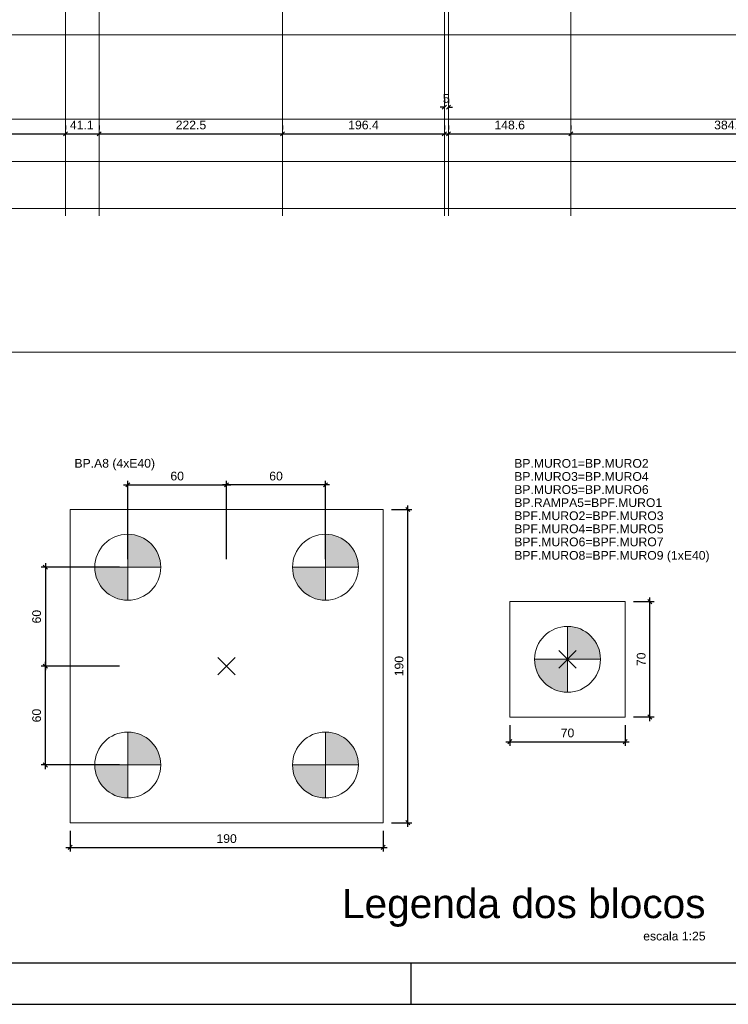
# Model space of a CAD drawing. Header units: millimetres. Extents: x 10 to 1250, y -62 to 528.
# Tile 15 of 256: x 42 to 60, y 4 to 28. Entities that reach past the tile are written whole.
import ezdxf

# ---------------------------------------------------------------- set-up
doc = ezdxf.new("R2010")
doc.units = ezdxf.units.MM
doc.header["$LTSCALE"] = 0.05
for name, color, linetype, lineweight in [('A-DETL-THIN', 151, 'Continuous', 18), ('LC-Cotas', 7, 'Continuous', 5), ('LC-Eixos', 160, 'Continuous', 5), ('LC-Estacas dos blocos', 7, 'Continuous', 5), ('LC-Seção das fundações', 7, 'Continuous', 5), ('LC-Textos', 3, 'Continuous', 20)]:
    doc.layers.add(name, color=color, linetype=linetype, lineweight=lineweight)
doc.layers.add('FOLHA_PADRÃO', color=7, linetype='Continuous')
doc.styles.add('Arial', font='arial.ttf')
doc.styles.get("Standard").update_dxf_attribs({"font": 'arial.ttf'})
doc.dimstyles.new('UM_25.000000', dxfattribs={"dimtxt": 0.18, "dimasz": 0.1, "dimexe": 0.1, "dimexo": 0.2, "dimgap": 0, "dimtad": 1, "dimtih": 1, "dimtoh": 1, "dimdec": 1, "dimlfac": 25, "dimzin": 0, "dimdsep": 46, "dimtxsty": 'Standard', "dimcen": 0.09, "dimdle": 0.1, "dimadec": 1, "dimazin": 2, "dimtfac": 1, "dimtdec": 4, "dimtofl": 0, "dimtmove": 0, "dimatfit": 3, "dimfxl": 1, "dimtolj": 1, "dimarcsym": 0})
doc.dimstyles.new('UM_50.000000', dxfattribs={"dimtxt": 0.18, "dimasz": 0.1, "dimexe": 0.1, "dimexo": 0.2, "dimgap": 0.1, "dimtad": 1, "dimdec": 1, "dimlfac": 50, "dimzin": 0, "dimdsep": 46, "dimtxsty": 'Standard', "dimblk": 'OBLIQUE', "dimcen": 0.09, "dimdle": 0.1, "dimadec": 1, "dimazin": 2, "dimtfac": 1, "dimtdec": 1, "dimtofl": 0, "dimtmove": 0, "dimatfit": 3, "dimldrblk": 'OBLIQUE', "dimfxl": 1, "dimtolj": 1, "dimarcsym": 1})

# ---------------------------------------------------------------- blocks, each defined once
blk = doc.blocks.new('A1EST. 1500')
at = {"layer": 'FOLHA_PADRÃO', "color": 1, "linetype": 'Continuous'}
for p, q in [((41.5, 0), (41.5, 1)), ((0, 0), (150.008, 0))]:
    blk.add_line(p, q, dxfattribs=at)
at = {"layer": 'FOLHA_PADRÃO', "color": 6, "linetype": 'Continuous'}
blk.add_lwpolyline([(149, 58.4), (149, 1), (1, 1), (1, 58.4), (149, 58.4)], dxfattribs=at)
blk = doc.blocks.new('_Oblique')
at = {"color": 0, "linetype": 'ByBlock', "lineweight": -2}
blk.add_line((-0.5, -0.5), (0.5, 0.5), dxfattribs=at)
blk = doc.blocks.new('*D149')
at = {"layer": 'Defpoints', "color": 0, "transparency": 16777216}
for p in [(37.704, 25.011), (43.424, 25.011), (43.424, 25.011)]:
    blk.add_point(p, dxfattribs=at)
at = {"layer": 'LC-Cotas', "color": 0, "lineweight": -2, "transparency": 16777216}
for p, q in [((37.704, 25.211), (37.704, 25.111)), ((43.424, 25.211), (43.424, 25.111)), ((37.604, 25.011), (43.524, 25.011))]:
    blk.add_line(p, q, dxfattribs=at)
at = {"layer": 'LC-Cotas', "color": 0, "lineweight": -2, "transparency": 16777216, "xscale": 0.1, "yscale": 0.1, "zscale": 0.1, "rotation": 180}
blk.add_blockref('_Oblique', (37.704, 25.011), dxfattribs=at)
at = {"layer": 'LC-Cotas', "color": 0, "lineweight": -2, "transparency": 16777216, "xscale": 0.1, "yscale": 0.1, "zscale": 0.1}
blk.add_blockref('_Oblique', (43.424, 25.011), dxfattribs=at)
at = {"layer": 'LC-Cotas', "transparency": 16777216, "insert": (40.564, 25.222), "char_height": 0.2118, "attachment_point": 5, "rotation": 0.0057, "style": 'Arial'}
blk.add_mtext('\\A1;286', dxfattribs=at)
blk = doc.blocks.new('*D150')
at = {"layer": 'Defpoints', "color": 0, "transparency": 16777216}
for p in [(43.424, 25.011), (44.245, 25.011), (44.245, 25.011)]:
    blk.add_point(p, dxfattribs=at)
at = {"layer": 'LC-Cotas', "color": 0, "lineweight": -2, "transparency": 16777216}
for p, q in [((43.424, 25.211), (43.424, 25.111)), ((44.245, 25.211), (44.245, 25.111)), ((43.324, 25.011), (44.345, 25.011))]:
    blk.add_line(p, q, dxfattribs=at)
at = {"layer": 'LC-Cotas', "color": 0, "lineweight": -2, "transparency": 16777216, "xscale": 0.1, "yscale": 0.1, "zscale": 0.1, "rotation": 180}
blk.add_blockref('_Oblique', (43.424, 25.011), dxfattribs=at)
at = {"layer": 'LC-Cotas', "color": 0, "lineweight": -2, "transparency": 16777216, "xscale": 0.1, "yscale": 0.1, "zscale": 0.1}
blk.add_blockref('_Oblique', (44.245, 25.011), dxfattribs=at)
at = {"layer": 'LC-Cotas', "transparency": 16777216, "insert": (43.82, 25.222), "char_height": 0.2118, "attachment_point": 5, "rotation": 0.0057, "style": 'Arial'}
blk.add_mtext('\\A1;41.1', dxfattribs=at)
blk = doc.blocks.new('*D151')
at = {"layer": 'Defpoints', "color": 0, "transparency": 16777216}
for p in [(44.245, 25.011), (48.696, 25.011), (48.696, 25.011)]:
    blk.add_point(p, dxfattribs=at)
at = {"layer": 'LC-Cotas', "color": 0, "lineweight": -2, "transparency": 16777216}
for p, q in [((44.245, 25.211), (44.245, 25.111)), ((48.696, 25.211), (48.696, 25.111)), ((44.145, 25.011), (48.796, 25.011))]:
    blk.add_line(p, q, dxfattribs=at)
at = {"layer": 'LC-Cotas', "color": 0, "lineweight": -2, "transparency": 16777216, "xscale": 0.1, "yscale": 0.1, "zscale": 0.1, "rotation": 180}
blk.add_blockref('_Oblique', (44.245, 25.011), dxfattribs=at)
at = {"layer": 'LC-Cotas', "color": 0, "lineweight": -2, "transparency": 16777216, "xscale": 0.1, "yscale": 0.1, "zscale": 0.1}
blk.add_blockref('_Oblique', (48.696, 25.011), dxfattribs=at)
at = {"layer": 'LC-Cotas', "transparency": 16777216, "insert": (46.471, 25.222), "char_height": 0.2118, "attachment_point": 5, "rotation": 0.0057, "style": 'Arial'}
blk.add_mtext('\\A1;222.5', dxfattribs=at)
blk = doc.blocks.new('*D152')
at = {"layer": 'Defpoints', "color": 0, "transparency": 16777216}
for p in [(48.696, 25.011), (52.624, 25.011), (52.624, 25.011)]:
    blk.add_point(p, dxfattribs=at)
at = {"layer": 'LC-Cotas', "color": 0, "lineweight": -2, "transparency": 16777216}
for p, q in [((48.696, 25.211), (48.696, 25.111)), ((52.624, 25.211), (52.624, 25.111)), ((48.596, 25.011), (52.724, 25.011))]:
    blk.add_line(p, q, dxfattribs=at)
at = {"layer": 'LC-Cotas', "color": 0, "lineweight": -2, "transparency": 16777216, "xscale": 0.1, "yscale": 0.1, "zscale": 0.1, "rotation": 180}
blk.add_blockref('_Oblique', (48.696, 25.011), dxfattribs=at)
at = {"layer": 'LC-Cotas', "color": 0, "lineweight": -2, "transparency": 16777216, "xscale": 0.1, "yscale": 0.1, "zscale": 0.1}
blk.add_blockref('_Oblique', (52.624, 25.011), dxfattribs=at)
at = {"layer": 'LC-Cotas', "transparency": 16777216, "insert": (50.66, 25.222), "char_height": 0.2118, "attachment_point": 5, "rotation": 0.0057, "style": 'Arial'}
blk.add_mtext('\\A1;196.4', dxfattribs=at)
blk = doc.blocks.new('*D153')
at = {"layer": 'Defpoints', "color": 0, "transparency": 16777216}
for p in [(52.624, 25.656), (52.724, 25.656), (52.724, 25.656)]:
    blk.add_point(p, dxfattribs=at)
at = {"layer": 'LC-Cotas', "color": 0, "lineweight": -2, "transparency": 16777216}
for p, q in [((52.624, 25.856), (52.624, 25.756)), ((52.724, 25.856), (52.724, 25.756)), ((52.624, 25.656), (52.524, 25.656)), ((52.724, 25.656), (52.824, 25.656))]:
    blk.add_line(p, q, dxfattribs=at)
at = {"layer": 'LC-Cotas', "color": 0, "lineweight": -2, "transparency": 16777216, "xscale": 0.1, "yscale": 0.1, "zscale": 0.1}
blk.add_blockref('_Oblique', (52.624, 25.656), dxfattribs=at)
at = {"layer": 'LC-Cotas', "color": 0, "lineweight": -2, "transparency": 16777216, "xscale": 0.1, "yscale": 0.1, "zscale": 0.1, "rotation": 180}
blk.add_blockref('_Oblique', (52.724, 25.656), dxfattribs=at)
at = {"layer": 'LC-Cotas', "transparency": 16777216, "insert": (52.668, 25.868), "char_height": 0.2118, "attachment_point": 5, "rotation": 0.0057, "style": 'Arial'}
blk.add_mtext('\\A1;5', dxfattribs=at)
blk = doc.blocks.new('*D154')
at = {"layer": 'Defpoints', "color": 0, "transparency": 16777216}
for p in [(52.724, 25.011), (55.696, 25.011), (55.696, 25.011)]:
    blk.add_point(p, dxfattribs=at)
at = {"layer": 'LC-Cotas', "color": 0, "lineweight": -2, "transparency": 16777216}
for p, q in [((52.724, 25.211), (52.724, 25.111)), ((55.696, 25.211), (55.696, 25.111)), ((52.624, 25.011), (55.796, 25.011))]:
    blk.add_line(p, q, dxfattribs=at)
at = {"layer": 'LC-Cotas', "color": 0, "lineweight": -2, "transparency": 16777216, "xscale": 0.1, "yscale": 0.1, "zscale": 0.1, "rotation": 180}
blk.add_blockref('_Oblique', (52.724, 25.011), dxfattribs=at)
at = {"layer": 'LC-Cotas', "color": 0, "lineweight": -2, "transparency": 16777216, "xscale": 0.1, "yscale": 0.1, "zscale": 0.1}
blk.add_blockref('_Oblique', (55.696, 25.011), dxfattribs=at)
at = {"layer": 'LC-Cotas', "transparency": 16777216, "insert": (54.21, 25.222), "char_height": 0.2118, "attachment_point": 5, "rotation": 0.0057, "style": 'Arial'}
blk.add_mtext('\\A1;148.6', dxfattribs=at)
blk = doc.blocks.new('*D155')
at = {"layer": 'Defpoints', "color": 0, "transparency": 16777216}
for p in [(55.696, 25.011), (63.394, 25.011), (63.394, 25.011)]:
    blk.add_point(p, dxfattribs=at)
at = {"layer": 'LC-Cotas', "color": 0, "lineweight": -2, "transparency": 16777216}
for p, q in [((55.696, 25.211), (55.696, 25.111)), ((63.394, 25.211), (63.394, 25.111)), ((55.596, 25.011), (63.494, 25.011))]:
    blk.add_line(p, q, dxfattribs=at)
at = {"layer": 'LC-Cotas', "color": 0, "lineweight": -2, "transparency": 16777216, "xscale": 0.1, "yscale": 0.1, "zscale": 0.1, "rotation": 180}
blk.add_blockref('_Oblique', (55.696, 25.011), dxfattribs=at)
at = {"layer": 'LC-Cotas', "color": 0, "lineweight": -2, "transparency": 16777216, "xscale": 0.1, "yscale": 0.1, "zscale": 0.1}
blk.add_blockref('_Oblique', (63.394, 25.011), dxfattribs=at)
at = {"layer": 'LC-Cotas', "transparency": 16777216, "insert": (59.545, 25.222), "char_height": 0.2118, "attachment_point": 5, "rotation": 0.0057, "style": 'Arial'}
blk.add_mtext('\\A1;384.9', dxfattribs=at)
blk = doc.blocks.new('*D165')
at = {"layer": 'Defpoints', "color": 0, "transparency": 16777216}
for p in [(47.337, 16.489), (44.937, 14.489), (47.337, 14.489)]:
    blk.add_point(p, dxfattribs=at)
at = {"layer": 'LC-Cotas', "color": 0, "lineweight": -2, "transparency": 16777216}
for p, q in [((44.937, 14.689), (44.937, 16.589)), ((47.337, 14.689), (47.337, 16.589)), ((44.837, 16.489), (47.437, 16.489))]:
    blk.add_line(p, q, dxfattribs=at)
at = {"layer": 'LC-Cotas', "color": 0, "lineweight": -2, "transparency": 16777216, "xscale": 0.1, "yscale": 0.1, "zscale": 0.1, "rotation": 180}
blk.add_blockref('_Oblique', (44.937, 16.489), dxfattribs=at)
at = {"layer": 'LC-Cotas', "color": 0, "lineweight": -2, "transparency": 16777216, "xscale": 0.1, "yscale": 0.1, "zscale": 0.1}
blk.add_blockref('_Oblique', (47.337, 16.489), dxfattribs=at)
at = {"layer": 'LC-Cotas', "transparency": 16777216, "insert": (46.137, 16.701), "char_height": 0.2118, "attachment_point": 5, "rotation": 0.0057, "style": 'Arial'}
blk.add_mtext('\\A1;60', dxfattribs=at)
blk = doc.blocks.new('*D166')
at = {"layer": 'Defpoints', "color": 0, "transparency": 16777216}
for p in [(47.337, 16.489), (47.337, 14.489), (49.737, 14.489)]:
    blk.add_point(p, dxfattribs=at)
at = {"layer": 'LC-Cotas', "color": 0, "lineweight": -2, "transparency": 16777216}
for p, q in [((47.337, 14.689), (47.337, 16.589)), ((49.737, 14.689), (49.737, 16.589)), ((49.837, 16.489), (47.237, 16.489))]:
    blk.add_line(p, q, dxfattribs=at)
at = {"layer": 'LC-Cotas', "color": 0, "lineweight": -2, "transparency": 16777216, "xscale": 0.1, "yscale": 0.1, "zscale": 0.1, "rotation": 180}
blk.add_blockref('_Oblique', (47.337, 16.489), dxfattribs=at)
at = {"layer": 'LC-Cotas', "color": 0, "lineweight": -2, "transparency": 16777216, "xscale": 0.1, "yscale": 0.1, "zscale": 0.1}
blk.add_blockref('_Oblique', (49.737, 16.489), dxfattribs=at)
at = {"layer": 'LC-Cotas', "transparency": 16777216, "insert": (48.537, 16.701), "char_height": 0.2118, "attachment_point": 5, "rotation": 0.0057, "style": 'Arial'}
blk.add_mtext('\\A1;60', dxfattribs=at)
blk = doc.blocks.new('*D167')
at = {"layer": 'Defpoints', "color": 0, "transparency": 16777216}
for p in [(44.937, 14.489), (42.937, 12.089), (44.937, 12.089)]:
    blk.add_point(p, dxfattribs=at)
at = {"layer": 'LC-Cotas', "color": 0, "lineweight": -2, "transparency": 16777216}
for p, q in [((42.937, 14.589), (42.937, 11.989)), ((44.737, 14.489), (42.837, 14.489)), ((44.737, 12.089), (42.837, 12.089))]:
    blk.add_line(p, q, dxfattribs=at)
at = {"layer": 'LC-Cotas', "color": 0, "lineweight": -2, "transparency": 16777216, "xscale": 0.1, "yscale": 0.1, "zscale": 0.1}
for p, rotation in [((42.937, 14.489), 90), ((42.937, 12.089), 270)]:
    blk.add_blockref('_Oblique', p, dxfattribs=dict(at, rotation=rotation))
at = {"layer": 'LC-Cotas', "transparency": 16777216, "insert": (42.725, 13.289), "char_height": 0.2118, "attachment_point": 5, "rotation": 90, "style": 'Arial'}
blk.add_mtext('\\A1;60', dxfattribs=at)
blk = doc.blocks.new('*D168')
at = {"layer": 'Defpoints', "color": 0, "transparency": 16777216}
for p in [(42.937, 12.089), (44.937, 12.089), (44.937, 9.689)]:
    blk.add_point(p, dxfattribs=at)
at = {"layer": 'LC-Cotas', "color": 0, "lineweight": -2, "transparency": 16777216}
for p, q in [((42.937, 9.589), (42.937, 12.189)), ((44.737, 12.089), (42.837, 12.089)), ((44.737, 9.689), (42.837, 9.689))]:
    blk.add_line(p, q, dxfattribs=at)
at = {"layer": 'LC-Cotas', "color": 0, "lineweight": -2, "transparency": 16777216, "xscale": 0.1, "yscale": 0.1, "zscale": 0.1}
for p, rotation in [((42.937, 12.089), 90), ((42.937, 9.689), 270)]:
    blk.add_blockref('_Oblique', p, dxfattribs=dict(at, rotation=rotation))
at = {"layer": 'LC-Cotas', "transparency": 16777216, "insert": (42.725, 10.889), "char_height": 0.2118, "attachment_point": 5, "rotation": 90, "style": 'Arial'}
blk.add_mtext('\\A1;60', dxfattribs=at)
blk = doc.blocks.new('*D169')
at = {"layer": 'Defpoints', "color": 0, "transparency": 16777216}
for p in [(43.537, 8.289), (51.137, 8.289), (51.137, 7.689)]:
    blk.add_point(p, dxfattribs=at)
at = {"layer": 'LC-Cotas', "color": 0, "lineweight": -2, "transparency": 16777216}
for p, q in [((43.537, 8.089), (43.537, 7.589)), ((51.137, 8.089), (51.137, 7.589)), ((43.437, 7.689), (51.237, 7.689))]:
    blk.add_line(p, q, dxfattribs=at)
at = {"layer": 'LC-Cotas', "color": 0, "lineweight": -2, "transparency": 16777216, "xscale": 0.1, "yscale": 0.1, "zscale": 0.1, "rotation": 180}
blk.add_blockref('_Oblique', (43.537, 7.689), dxfattribs=at)
at = {"layer": 'LC-Cotas', "color": 0, "lineweight": -2, "transparency": 16777216, "xscale": 0.1, "yscale": 0.1, "zscale": 0.1}
blk.add_blockref('_Oblique', (51.137, 7.689), dxfattribs=at)
at = {"layer": 'LC-Cotas', "transparency": 16777216, "insert": (47.337, 7.901), "char_height": 0.2118, "attachment_point": 5, "rotation": 0.0057, "style": 'Arial'}
blk.add_mtext('\\A1;190', dxfattribs=at)
blk = doc.blocks.new('*D170')
at = {"layer": 'Defpoints', "color": 0, "transparency": 16777216}
for p in [(51.137, 15.889), (51.737, 15.889), (51.137, 8.289)]:
    blk.add_point(p, dxfattribs=at)
at = {"layer": 'LC-Cotas', "color": 0, "lineweight": -2, "transparency": 16777216}
for p, q in [((51.337, 15.889), (51.837, 15.889)), ((51.737, 8.189), (51.737, 15.989)), ((51.337, 8.289), (51.837, 8.289))]:
    blk.add_line(p, q, dxfattribs=at)
at = {"layer": 'LC-Cotas', "color": 0, "lineweight": -2, "transparency": 16777216, "xscale": 0.1, "yscale": 0.1, "zscale": 0.1}
for p, rotation in [((51.737, 15.889), 90), ((51.737, 8.289), 270)]:
    blk.add_blockref('_Oblique', p, dxfattribs=dict(at, rotation=rotation))
at = {"layer": 'LC-Cotas', "transparency": 16777216, "insert": (51.525, 12.089), "char_height": 0.2118, "attachment_point": 5, "rotation": 90, "style": 'Arial'}
blk.add_mtext('\\A1;190', dxfattribs=at)
blk = doc.blocks.new('001')
at = {"layer": 'A-DETL-THIN', "color": 254}
blk.add_line((-28.553, -4.44), (-4.896, -4.44), dxfattribs=at)
blk = doc.blocks.new('*D193')
at = {"layer": 'Defpoints', "color": 0, "transparency": 16777216}
for p in [(54.214, 10.854), (57.014, 10.854), (57.014, 10.254)]:
    blk.add_point(p, dxfattribs=at)
at = {"layer": 'LC-Cotas', "color": 0, "lineweight": -2, "transparency": 16777216}
for p, q in [((54.214, 10.654), (54.214, 10.154)), ((57.014, 10.654), (57.014, 10.154)), ((54.114, 10.254), (57.114, 10.254))]:
    blk.add_line(p, q, dxfattribs=at)
at = {"layer": 'LC-Cotas', "color": 0, "lineweight": -2, "transparency": 16777216, "xscale": 0.1, "yscale": 0.1, "zscale": 0.1, "rotation": 180}
blk.add_blockref('_Oblique', (54.214, 10.254), dxfattribs=at)
at = {"layer": 'LC-Cotas', "color": 0, "lineweight": -2, "transparency": 16777216, "xscale": 0.1, "yscale": 0.1, "zscale": 0.1}
blk.add_blockref('_Oblique', (57.014, 10.254), dxfattribs=at)
at = {"layer": 'LC-Cotas', "transparency": 16777216, "insert": (55.614, 10.466), "char_height": 0.2118, "attachment_point": 5, "rotation": 0.0057, "style": 'Arial'}
blk.add_mtext('\\A1;70', dxfattribs=at)
blk = doc.blocks.new('*D194')
at = {"layer": 'Defpoints', "color": 0, "transparency": 16777216}
for p in [(57.014, 13.654), (57.614, 13.654), (57.014, 10.854)]:
    blk.add_point(p, dxfattribs=at)
at = {"layer": 'LC-Cotas', "color": 0, "lineweight": -2, "transparency": 16777216}
for p, q in [((57.214, 13.654), (57.714, 13.654)), ((57.614, 10.754), (57.614, 13.754)), ((57.214, 10.854), (57.714, 10.854))]:
    blk.add_line(p, q, dxfattribs=at)
at = {"layer": 'LC-Cotas', "color": 0, "lineweight": -2, "transparency": 16777216, "xscale": 0.1, "yscale": 0.1, "zscale": 0.1}
for p, rotation in [((57.614, 13.654), 90), ((57.614, 10.854), 270)]:
    blk.add_blockref('_Oblique', p, dxfattribs=dict(at, rotation=rotation))
at = {"layer": 'LC-Cotas', "transparency": 16777216, "insert": (57.403, 12.254), "char_height": 0.2118, "attachment_point": 5, "rotation": 90, "style": 'Arial'}
blk.add_mtext('\\A1;70', dxfattribs=at)

msp = doc.modelspace()

# ---------------------------------------------------------------- hatches: boundary and pattern name
at = {"layer": 'LC-Estacas dos blocos', "linetype": 'Continuous'}
for points in [[(45.7368, 14.489), (45.7095, 14.6961), (45.6296, 14.889), (45.5025, 15.0547), (45.3368, 15.1818), (45.1438, 15.2617), (44.9368, 15.289), (44.9368, 14.489), (45.7368, 14.489)], [(50.5368, 14.489), (50.5095, 14.6961), (50.4296, 14.889), (50.3025, 15.0547), (50.1368, 15.1818), (49.9438, 15.2617), (49.7368, 15.289), (49.7368, 14.489), (50.5368, 14.489)], [(44.7297, 13.7163), (44.9368, 13.689), (44.9368, 14.489), (44.1368, 14.489), (44.164, 14.2819), (44.244, 14.089), (44.3711, 13.9233), (44.5368, 13.7962), (44.7297, 13.7163)], [(49.5297, 13.7163), (49.7368, 13.689), (49.7368, 14.489), (48.9368, 14.489), (48.964, 14.2819), (49.044, 14.089), (49.1711, 13.9233), (49.3368, 13.7962), (49.5297, 13.7163)], [(56.3872, 12.461), (56.3073, 12.6539), (56.1802, 12.8196), (56.0145, 12.9467), (55.8215, 13.0267), (55.6145, 13.0539), (55.6145, 12.2539), (56.4145, 12.2539), (56.3872, 12.461)], [(55.4074, 11.4812), (55.6145, 11.4539), (55.6145, 12.2539), (54.8145, 12.2539), (54.8417, 12.0469), (54.9217, 11.8539), (55.0488, 11.6882), (55.2145, 11.5611), (55.4074, 11.4812)], [(45.7368, 9.689), (45.7095, 9.8961), (45.6296, 10.089), (45.5025, 10.2547), (45.3368, 10.3818), (45.1438, 10.4617), (44.9368, 10.489), (44.9368, 9.689), (45.7368, 9.689)], [(50.5368, 9.689), (50.5095, 9.8961), (50.4296, 10.089), (50.3025, 10.2547), (50.1368, 10.3818), (49.9438, 10.4617), (49.7368, 10.489), (49.7368, 9.689), (50.5368, 9.689)], [(44.7297, 8.9163), (44.9368, 8.889), (44.9368, 9.689), (44.1368, 9.689), (44.164, 9.4819), (44.244, 9.289), (44.3711, 9.1233), (44.5368, 8.9962), (44.7297, 8.9163)], [(49.5297, 8.9163), (49.7368, 8.889), (49.7368, 9.689), (48.9368, 9.689), (48.964, 9.4819), (49.044, 9.289), (49.1711, 9.1233), (49.3368, 8.9962), (49.5297, 8.9163)]]:
    msp.add_hatch(color=256, dxfattribs=at).paths.add_polyline_path(points)

# ---------------------------------------------------------------- linework, layer by layer
at = {"layer": 'LC-Eixos'}
for p, q in [((43.4239, 57.649), (43.4239, 23.0158)), ((44.2454, 57.649), (44.2454, 23.0158)), ((48.6959, 57.649), (48.6959, 23.0158)), ((52.6239, 57.649), (52.6239, 23.0158)), ((52.7239, 57.649), (52.7239, 23.0158)), ((55.6959, 57.649), (55.6959, 23.0158)), ((11.8229, 27.412), (131.5774, 27.412)), ((11.8229, 25.3651), (131.5774, 25.3651)), ((11.8229, 24.3365), (131.5774, 24.3365)), ((11.8229, 23.1994), (131.5774, 23.1994)), ((55.4027, 12.0421), (55.8263, 12.4657)), ((55.4027, 12.4657), (55.8263, 12.0421)), ((47.125, 11.8772), (47.5486, 12.3008)), ((47.125, 12.3008), (47.5486, 11.8772))]:
    msp.add_line(p, q, dxfattribs=at)
at = {"layer": 'LC-Estacas dos blocos'}
for p, q in [((44.9368, 13.689), (44.9368, 15.289)), ((49.7368, 13.689), (49.7368, 15.289)), ((44.1368, 14.489), (45.7368, 14.489)), ((48.9368, 14.489), (50.5368, 14.489)), ((55.6145, 11.4539), (55.6145, 13.0539)), ((54.8145, 12.2539), (56.4145, 12.2539)), ((44.9368, 8.889), (44.9368, 10.489)), ((49.7368, 8.889), (49.7368, 10.489)), ((44.1368, 9.689), (45.7368, 9.689)), ((48.9368, 9.689), (50.5368, 9.689))]:
    msp.add_line(p, q, dxfattribs=at)
for centre in [(44.9368, 14.489), (49.7368, 14.489), (55.6145, 12.2539), (44.9368, 9.689), (49.7368, 9.689)]:
    msp.add_circle(centre, 0.8, dxfattribs=at)
at = {"layer": 'LC-Seção das fundações'}
for points in [[(43.5368, 15.889), (43.5368, 8.289), (51.1368, 8.289), (51.1368, 15.889), (43.5368, 15.889)], [(54.2145, 13.6539), (54.2145, 10.8539), (57.0145, 10.8539), (57.0145, 13.6539), (54.2145, 13.6539)]]:
    msp.add_lwpolyline(points, close=True, dxfattribs=at)

# ---------------------------------------------------------------- block references
msp.add_blockref('A1EST. 1500', (10.3174, 3.8801))
at = {"xscale": 2, "yscale": 2, "zscale": 2}
msp.add_blockref('001', (73.3751, 28.5877), dxfattribs=at)

# ---------------------------------------------------------------- texts
at = {"layer": 'LC-Textos', "linetype": 'Continuous', "line_spacing_factor": 0.798, "style": 'Arial'}
for s, insert, char_height, width, attachment_point in [('BP.A8 (4xE40)', (43.6426, 16.8429), 0.2118, 3.837642, 7), ('BP.MURO1=BP.MURO2', (54.3204, 16.9014), 0.2118, 6.506674, 7), ('BP.MURO3=BP.MURO4', (54.3204, 16.5837), 0.2118, 6.506674, 7), ('BP.MURO5=BP.MURO6', (54.3204, 16.266), 0.2118, 6.506674, 7), ('BP.RAMPA5=BPF.MURO1', (54.3204, 15.9483), 0.2118, 7.165395, 7), ('BPF.MURO2=BPF.MURO3', (54.3204, 15.6306), 0.2118, 7.225802, 7), ('BPF.MURO4=BPF.MURO5', (54.3204, 15.3129), 0.2118, 7.225802, 7), ('BPF.MURO6=BPF.MURO7', (54.3204, 14.9952), 0.2118, 7.225802, 7), ('BPF.MURO8=BPF.MURO9 (1xE40)', (54.3203, 14.6079), 0.2118, 9.449347, 7), ('Legenda dos blocos', (58.9651, 5.7591), 0.706, 17.736702, 9), ('escala 1:25', (58.9652, 5.4274), 0.2118, 2.973818, 9)]:
    msp.add_mtext(s, dxfattribs=dict(at, insert=insert, char_height=char_height, width=width, attachment_point=attachment_point))

# ---------------------------------------------------------------- dimensions: what is measured, and where the dimension line sits
at = {"layer": 'LC-Cotas'}
for base, p1, p2, dimstyle, override, picture, middle in [((52.7239, 25.6564), (52.6239, 25.6564), (52.7239, 25.6564), 'UM_50.000000', {"dimtxt": 0.2118, "dimzin": 8, "dimtxsty": 'Arial', "dimblk1": 'Oblique', "dimblk2": 'Oblique', "dimsah": 1, "dimclrt": 256, "dimazin": 3, "dimtmove": 2}, '*D153', (52.668, 25.8682)), ((43.4239, 25.0107), (37.7041, 25.0107), (43.4239, 25.0107), 'UM_50.000000', {"dimtxt": 0.2118, "dimasz": 0.1, "dimexe": 0.1, "dimexo": 0.2, "dimtad": 1, "dimtih": 0, "dimtoh": 0, "dimdec": 1, "dimlfac": 50, "dimzin": 8, "dimtxsty": 'Arial', "dimblk": 'Oblique', "dimblk1": 'Oblique', "dimblk2": 'Oblique', "dimsah": 1, "dimdle": 0.1, "dimse1": 0, "dimse2": 0, "dimclrt": 256, "dimadec": 1, "dimazin": 3, "dimtmove": 2, "dimldrblk": 'Oblique'}, '*D149', (40.564, 25.2225)), ((44.2454, 25.0107), (43.4239, 25.0107), (44.2454, 25.0107), 'UM_50.000000', {"dimtxt": 0.2118, "dimzin": 8, "dimtxsty": 'Arial', "dimblk1": 'Oblique', "dimblk2": 'Oblique', "dimsah": 1, "dimclrt": 256, "dimazin": 3, "dimtmove": 2}, '*D150', (43.8204, 25.2225)), ((48.6959, 25.0107), (44.2454, 25.0107), (48.6959, 25.0107), 'UM_50.000000', {"dimtxt": 0.2118, "dimasz": 0.1, "dimexe": 0.1, "dimexo": 0.2, "dimtad": 1, "dimtih": 0, "dimtoh": 0, "dimdec": 1, "dimlfac": 50, "dimzin": 8, "dimtxsty": 'Arial', "dimblk": 'Oblique', "dimblk1": 'Oblique', "dimblk2": 'Oblique', "dimsah": 1, "dimdle": 0.1, "dimse1": 0, "dimse2": 0, "dimclrt": 256, "dimadec": 1, "dimazin": 3, "dimtmove": 2, "dimldrblk": 'Oblique'}, '*D151', (46.4706, 25.2225)), ((52.6239, 25.0107), (48.6959, 25.0107), (52.6239, 25.0107), 'UM_50.000000', {"dimtxt": 0.2118, "dimasz": 0.1, "dimexe": 0.1, "dimexo": 0.2, "dimtad": 1, "dimtih": 0, "dimtoh": 0, "dimdec": 1, "dimlfac": 50, "dimzin": 8, "dimtxsty": 'Arial', "dimblk": 'Oblique', "dimblk1": 'Oblique', "dimblk2": 'Oblique', "dimsah": 1, "dimdle": 0.1, "dimse1": 0, "dimse2": 0, "dimclrt": 256, "dimadec": 1, "dimazin": 3, "dimtmove": 2, "dimldrblk": 'Oblique'}, '*D152', (50.6599, 25.2225)), ((55.6959, 25.0107), (52.7239, 25.0107), (55.6959, 25.0107), 'UM_50.000000', {"dimtxt": 0.2118, "dimasz": 0.1, "dimexe": 0.1, "dimexo": 0.2, "dimtad": 1, "dimtih": 0, "dimtoh": 0, "dimdec": 1, "dimlfac": 50, "dimzin": 8, "dimtxsty": 'Arial', "dimblk": 'Oblique', "dimblk1": 'Oblique', "dimblk2": 'Oblique', "dimsah": 1, "dimdle": 0.1, "dimse1": 0, "dimse2": 0, "dimclrt": 256, "dimadec": 1, "dimazin": 3, "dimtmove": 2, "dimldrblk": 'Oblique'}, '*D154', (54.2099, 25.2225)), ((63.3939, 25.0107), (55.6959, 25.0107), (63.3939, 25.0107), 'UM_50.000000', {"dimtxt": 0.2118, "dimasz": 0.1, "dimexe": 0.1, "dimexo": 0.2, "dimtad": 1, "dimtih": 0, "dimtoh": 0, "dimdec": 1, "dimlfac": 50, "dimzin": 8, "dimtxsty": 'Arial', "dimblk": 'Oblique', "dimblk1": 'Oblique', "dimblk2": 'Oblique', "dimsah": 1, "dimdle": 0.1, "dimse1": 0, "dimse2": 0, "dimclrt": 256, "dimadec": 1, "dimazin": 3, "dimtmove": 2, "dimldrblk": 'Oblique'}, '*D155', (59.5449, 25.2225)), ((47.3368, 16.489), (44.9368, 14.489), (47.3368, 14.489), 'UM_25.000000', {"dimtxt": 0.2118, "dimasz": 0.1, "dimexe": 0.1, "dimexo": 0.2, "dimtad": 1, "dimtih": 0, "dimtoh": 0, "dimdec": 1, "dimlfac": 25, "dimzin": 8, "dimtxsty": 'Arial', "dimblk": 'Oblique', "dimblk1": 'Oblique', "dimblk2": 'Oblique', "dimsah": 1, "dimdle": 0.1, "dimse1": 0, "dimse2": 0, "dimclrt": 256, "dimadec": 1, "dimazin": 3, "dimtmove": 2, "dimldrblk": 'Oblique'}, '*D165', (46.1368, 16.7008)), ((47.3368, 16.489), (49.7368, 14.489), (47.3368, 14.489), 'UM_25.000000', {"dimtxt": 0.2118, "dimasz": 0.1, "dimexe": 0.1, "dimexo": 0.2, "dimtad": 1, "dimtih": 0, "dimtoh": 0, "dimdec": 1, "dimlfac": 25, "dimzin": 8, "dimtxsty": 'Arial', "dimblk": 'Oblique', "dimblk1": 'Oblique', "dimblk2": 'Oblique', "dimsah": 1, "dimdle": 0.1, "dimse1": 0, "dimse2": 0, "dimclrt": 256, "dimadec": 1, "dimazin": 3, "dimtmove": 2, "dimldrblk": 'Oblique'}, '*D166', (48.5368, 16.7008)), ((57.0145, 10.2539), (54.2145, 10.8539), (57.0145, 10.8539), 'UM_25.000000', {"dimtxt": 0.2118, "dimasz": 0.1, "dimexe": 0.1, "dimexo": 0.2, "dimtad": 1, "dimtih": 0, "dimtoh": 0, "dimdec": 1, "dimlfac": 25, "dimzin": 8, "dimtxsty": 'Arial', "dimblk": 'Oblique', "dimblk1": 'Oblique', "dimblk2": 'Oblique', "dimsah": 1, "dimdle": 0.1, "dimse1": 0, "dimse2": 0, "dimclrt": 256, "dimadec": 1, "dimazin": 3, "dimtmove": 2, "dimldrblk": 'Oblique'}, '*D193', (55.6145, 10.4657)), ((51.1368, 7.689), (43.5368, 8.289), (51.1368, 8.289), 'UM_25.000000', {"dimtxt": 0.2118, "dimasz": 0.1, "dimexe": 0.1, "dimexo": 0.2, "dimtad": 1, "dimtih": 0, "dimtoh": 0, "dimdec": 1, "dimlfac": 25, "dimzin": 8, "dimtxsty": 'Arial', "dimblk": 'Oblique', "dimblk1": 'Oblique', "dimblk2": 'Oblique', "dimsah": 1, "dimdle": 0.1, "dimse1": 0, "dimse2": 0, "dimclrt": 256, "dimadec": 1, "dimazin": 3, "dimtmove": 2, "dimldrblk": 'Oblique'}, '*D169', (47.3368, 7.9008))]:
    dim = msp.add_linear_dim(base=base, p1=p1, p2=p2, dimstyle=dimstyle, override=override, dxfattribs=at)
    dim.commit()
    dim.dimension.update_dxf_attribs({"geometry": picture, "text_midpoint": middle, "dimtype": 160, "text_rotation": 0.00573})
for base, p1, p2, picture, middle in [((51.7368, 15.889), (51.1368, 8.289), (51.1368, 15.889), '*D170', (51.525, 12.089)), ((42.9368, 12.089), (44.9368, 14.489), (44.9368, 12.089), '*D167', (42.725, 13.289)), ((57.6145, 13.6539), (57.0145, 10.8539), (57.0145, 13.6539), '*D194', (57.4027, 12.2539)), ((42.9368, 12.089), (44.9368, 9.689), (44.9368, 12.089), '*D168', (42.725, 10.889))]:
    dim = msp.add_linear_dim(base=base, p1=p1, p2=p2, angle=90, dimstyle='UM_25.000000', override={"dimtxt": 0.2118, "dimasz": 0.1, "dimexe": 0.1, "dimexo": 0.2, "dimtad": 1, "dimtih": 0, "dimtoh": 0, "dimdec": 1, "dimlfac": 25, "dimzin": 8, "dimtxsty": 'Arial', "dimblk": 'Oblique', "dimblk1": 'Oblique', "dimblk2": 'Oblique', "dimsah": 1, "dimdle": 0.1, "dimse1": 0, "dimse2": 0, "dimclrt": 256, "dimadec": 1, "dimazin": 3, "dimtmove": 2, "dimldrblk": 'Oblique'}, dxfattribs=at)
    dim.commit()
    dim.dimension.update_dxf_attribs({"geometry": picture, "text_midpoint": middle, "dimtype": 160, "text_rotation": 90})

doc.saveas('drawing.dxf')
